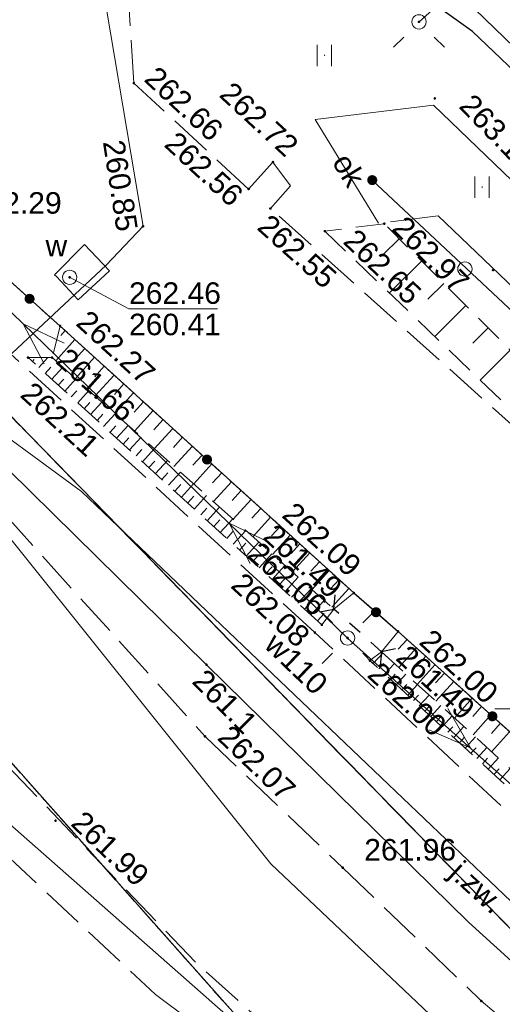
# Model space of a CAD drawing. Header units: metres. Extents: x 7427125 to 7427502, y 5541102 to 5541557.
# Tile 10 of 44: x 7427181 to 7427198, y 5541340 to 5541374. Entities that reach past the tile are written whole.
import ezdxf
from ezdxf.enums import TextEntityAlignment as Align

# ---------------------------------------------------------------- set-up
doc = ezdxf.new("R2010")
doc.units = ezdxf.units.M
doc.header["$MEASUREMENT"] = 0
for name, pattern in [('PRZER1-1', [1, 0.5, -0.5]), ('PRZER2-1', [1.5, 1, -0.5]), ('PRZER3-1', [2, 1.5, -0.5]), ('PRZER3-2', [2.5, 1.5, -1])]:
    doc.linetypes.add(name, pattern=pattern)
for name, color, linetype, lineweight in [('GEPPGO', 7, 'Continuous', 13), ('GESDZI', 7, 'Continuous', 13), ('GESJOB', 7, 'Continuous', 30), ('GSLINK', 7, 'Continuous', 13), ('GSLINK_O', 7, 'Continuous', 13), ('GSLIPS', 7, 'Continuous', 30), ('GSLKOG', 7, 'Continuous', 30), ('GSPWPS', 7, 'Continuous', 13), ('GSPWPS_O', 7, 'Continuous', 13), ('GSSKOA', 7, 'Continuous', 13), ('GSSKOA_O', 7, 'Continuous', 13), ('GSSUTR', 7, 'Continuous', 13), ('GSSZSN', 7, 'Continuous', 13), ('GULLOB', 7, 'Continuous', 30), ('GUPELA', 7, 'Continuous', 13), ('GUPISN', 7, 'Continuous', 13), ('GUPIWZ', 7, 'Continuous', 13), ('GUPIWZ_O', 7, 'Continuous', 13), ('GUPPRZ', 7, 'Continuous', 13), ('GUPPRZ_O', 7, 'Continuous', 13), ('GUSIKP', 7, 'Continuous', 13)]:
    doc.layers.add(name, color=color, linetype=linetype, lineweight=lineweight)
for name, color, linetype, lineweight, true_color in [('GESUZY', 7, 'Continuous', 13, 0x008000), ('GULEPR', 1, 'Continuous', 13, 0xff0000), ('GULTPR', 7, 'Continuous', 13, 0xff9100), ('GULWPR', 5, 'Continuous', 13, 0x0000ff), ('GULWPR_O', 5, 'Continuous', 13, 0x0000ff), ('Ramka sekcyjna', 7, 'Continuous', 13, 0xa5007c)]:
    doc.layers.add(name, color=color, linetype=linetype, lineweight=lineweight, true_color=true_color)
doc.styles.add('Arial', font='arial.ttf')

# ---------------------------------------------------------------- blocks, each defined once
blk = doc.blocks.new('D_GEPPGO1_2')
blk.add_hatch(color=0).paths.add_polyline_path([(0, -0.045), (-0.013906, -0.042798), (-0.02645, -0.036406), (-0.036406, -0.02645), (-0.042798, -0.013906), (-0.045, 0), (-0.042798, 0.013906), (-0.036406, 0.02645), (-0.02645, 0.036406), (-0.013906, 0.042798), (0, 0.045), (0.013906, 0.042798), (0.02645, 0.036406), (0.036406, 0.02645), (0.042798, 0.013906), (0.045, 0), (0.042798, -0.013906), (0.036406, -0.02645), (0.02645, -0.036406), (0.013906, -0.042798)])
blk = doc.blocks.new('D_GUPIWZ1_1')
at = {"color": 0, "flags": 128}
blk.add_lwpolyline([(0, 0.25), (0.064705, 0.241481), (0.125, 0.216506), (0.176777, 0.176777), (0.216506, 0.125), (0.241481, 0.064705), (0.25, 0), (0.241481, -0.064705), (0.216506, -0.125), (0.176777, -0.176777), (0.125, -0.216506), (0.064705, -0.241481), (0, -0.25), (-0.064705, -0.241481), (-0.125, -0.216506), (-0.176777, -0.176777), (-0.216506, -0.125), (-0.241481, -0.064705), (-0.25, 0), (-0.241481, 0.064705), (-0.216506, 0.125), (-0.176777, 0.176777), (-0.125, 0.216506), (-0.064705, 0.241481), (0, 0.25)], close=True, dxfattribs=at)
blk = doc.blocks.new('D_GUPPRZ1')
blk.add_hatch(color=0).paths.add_polyline_path([(0, -0.045), (-0.011647, -0.043467), (-0.0225, -0.038971), (-0.03182, -0.03182), (-0.038971, -0.0225), (-0.043467, -0.011647), (-0.045, 0), (-0.043467, 0.011647), (-0.038971, 0.0225), (-0.03182, 0.03182), (-0.0225, 0.038971), (-0.011647, 0.043467), (0, 0.045), (0.011647, 0.043467), (0.0225, 0.038971), (0.03182, 0.03182), (0.038971, 0.0225), (0.043467, 0.011647), (0.045, 0), (0.043467, -0.011647), (0.038971, -0.0225), (0.03182, -0.03182), (0.0225, -0.038971), (0.011647, -0.043467)])
blk = doc.blocks.new('D_GSPWPS1')
blk.add_hatch(color=0).paths.add_polyline_path([(0, -0.045), (-0.011647, -0.043467), (-0.0225, -0.038971), (-0.03182, -0.03182), (-0.038971, -0.0225), (-0.043467, -0.011647), (-0.045, 0), (-0.043467, 0.011647), (-0.038971, 0.0225), (-0.03182, 0.03182), (-0.0225, 0.038971), (-0.011647, 0.043467), (0, 0.045), (0.011647, 0.043467), (0.0225, 0.038971), (0.03182, 0.03182), (0.038971, 0.0225), (0.043467, 0.011647), (0.045, 0), (0.043467, -0.011647), (0.038971, -0.0225), (0.03182, -0.03182), (0.0225, -0.038971), (0.011647, -0.043467)])
blk = doc.blocks.new('D_GUPELA2')
at = {"extrusion": (0, 0, -1)}
blk.add_hatch(color=0, dxfattribs=at).paths.add_polyline_path([(-0.002013, -0.044955), (-0.013788, -0.042836), (-0.024849, -0.037517), (-0.033417, -0.030138), (-0.040557, -0.019497), (-0.044323, -0.007777), (-0.044986, 0.001113), (-0.043117, 0.012881), (-0.038133, 0.023893), (-0.030065, 0.033482), (-0.021281, 0.03965), (-0.011881, 0.043403), (0.001087, 0.044987), (0.013449, 0.042943), (0.024479, 0.03776), (0.034764, 0.028574), (0.041285, 0.017903), (0.044532, 0.006476), (0.04461, -0.005909), (0.04187, -0.01649), (0.036867, -0.025804), (0.029541, -0.033946), (0.020466, -0.040077), (0.00982, -0.043916)])
at = {"color": 0, "flags": 128}
for points in [[(-0.883883, 0.883883), (-0.53033, 0.53033)], [(0.883883, 0.883883), (0.53033, 0.53033)], [(-0.883883, -0.883883), (-0.53033, -0.53033)], [(0.883883, -0.883883), (0.53033, -0.53033)]]:
    blk.add_lwpolyline(points, dxfattribs=at)
blk = doc.blocks.new('D_GUPELA1')
at = {"color": 0, "flags": 128}
blk.add_lwpolyline([(0, 0.25), (0.064705, 0.241481), (0.125, 0.216506), (0.176777, 0.176777), (0.216506, 0.125), (0.241481, 0.064705), (0.25, 0), (0.241481, -0.064705), (0.216506, -0.125), (0.176777, -0.176777), (0.125, -0.216506), (0.064705, -0.241481), (0, -0.25), (-0.064705, -0.241481), (-0.125, -0.216506), (-0.176777, -0.176777), (-0.216506, -0.125), (-0.241481, -0.064705), (-0.25, 0), (-0.241481, 0.064705), (-0.216506, 0.125), (-0.176777, 0.176777), (-0.125, 0.216506), (-0.064705, 0.241481), (0, 0.25)], close=True, dxfattribs=at)
blk = doc.blocks.new('D_GUPISN1')
at = {"color": 0, "flags": 128}
blk.add_lwpolyline([(0, 0.25), (0.064705, 0.241481), (0.125, 0.216506), (0.176777, 0.176777), (0.216506, 0.125), (0.241481, 0.064705), (0.25, 0), (0.241481, -0.064705), (0.216506, -0.125), (0.176777, -0.176777), (0.125, -0.216506), (0.064705, -0.241481), (0, -0.25), (-0.064705, -0.241481), (-0.125, -0.216506), (-0.176777, -0.176777), (-0.216506, -0.125), (-0.241481, -0.064705), (-0.25, 0), (-0.241481, 0.064705), (-0.216506, 0.125), (-0.176777, 0.176777), (-0.125, 0.216506), (-0.064705, 0.241481), (0, 0.25)], close=True, dxfattribs=at)
blk = doc.blocks.new('D_GSLKOG1')
blk.add_hatch(color=0).paths.add_polyline_path([(0, -0.175), (-0.045293, -0.169037), (-0.0875, -0.151554), (-0.123744, -0.123744), (-0.151554, -0.0875), (-0.169037, -0.045293), (-0.175, 0), (-0.169037, 0.045293), (-0.151554, 0.0875), (-0.123744, 0.123744), (-0.0875, 0.151554), (-0.045293, 0.169037), (0, 0.175), (0.045293, 0.169037), (0.0875, 0.151554), (0.123744, 0.123744), (0.151554, 0.0875), (0.169037, 0.045293), (0.175, 0), (0.169037, -0.045293), (0.151554, -0.0875), (0.123744, -0.123744), (0.0875, -0.151554), (0.045293, -0.169037)])
blk = doc.blocks.new('D_GSLIPS1')
at = {"color": 0, "flags": 128}
blk.add_lwpolyline([(-0.3, -0.4), (0, 0), (-0.3, 0.4)], dxfattribs=at)
blk = doc.blocks.new('D_GSLIPS2')
at = {"color": 0, "flags": 128}
blk.add_lwpolyline([(0.3, 0.4), (0, 0), (0.3, -0.4)], dxfattribs=at)
blk = doc.blocks.new('D_KOLO')
blk.add_hatch(color=0).paths.add_polyline_path([(0, -0.175), (-0.045293, -0.169037), (-0.0875, -0.151554), (-0.123744, -0.123744), (-0.151554, -0.0875), (-0.169037, -0.045293), (-0.175, 0), (-0.169037, 0.045293), (-0.151554, 0.0875), (-0.123744, 0.123744), (-0.0875, 0.151554), (-0.045293, 0.169037), (0, 0.175), (0.045293, 0.169037), (0.0875, 0.151554), (0.123744, 0.123744), (0.151554, 0.0875), (0.169037, 0.045293), (0.175, 0), (0.169037, -0.045293), (0.151554, -0.0875), (0.123744, -0.123744), (0.0875, -0.151554), (0.045293, -0.169037)])
blk = doc.blocks.new('D_SUEP1')
at = {"color": 0, "flags": 128}
blk.add_lwpolyline([(-0.75, -0.5), (0.75, 0), (-0.75, 0.5)], dxfattribs=at)
blk = doc.blocks.new('D_GSSUTR1')
at = {"color": 0, "flags": 128}
for points in [[(-0.25666, 0.36165), (-0.25666, -0.38835)], [(0.24334, -0.38835), (0.24334, 0.36165)]]:
    blk.add_lwpolyline(points, dxfattribs=at)

msp = doc.modelspace()

# ---------------------------------------------------------------- linework, layer by layer
at = {"layer": 'GESDZI', "color": 7, "linetype": 'Continuous', "lineweight": 13, "flags": 128}
for points in [[(7427365.33, 5541270.24), (7427360.53, 5541265.49), (7427345.01, 5541249.37), (7427332.02, 5541235.75), (7427327.9, 5541231.44), (7427324.78, 5541228.21), (7427320.15, 5541236.27), (7427305.53, 5541250.41), (7427281.57, 5541272.99), (7427247.55, 5541303.23), (7427241.97, 5541307.49), (7427230.33, 5541315.24), (7427210.43, 5541329.61), (7427196.99, 5541343.41), (7427172.66, 5541368.39), (7427206.1, 5541403.07), (7427222.77, 5541419.91)], [(7427149.017, 5541397.869), (7427149.6, 5541397.01), (7427166.31, 5541376.18), (7427167.99, 5541374.1), (7427172.66, 5541368.39), (7427196.99, 5541343.41), (7427210.43, 5541329.61), (7427230.33, 5541315.24), (7427241.97, 5541307.49), (7427247.55, 5541303.23), (7427281.57, 5541272.99), (7427305.53, 5541250.41), (7427320.15, 5541236.27)], [(7427311.88, 5541231.94), (7427301.75, 5541241.17), (7427284.57, 5541256.88), (7427256.27, 5541282.47), (7427240.42, 5541296.03), (7427236.08, 5541299.6), (7427224.16, 5541309.39), (7427213.87, 5541317.74), (7427195.57, 5541331.32), (7427175.06, 5541354.41), (7427161.84, 5541370.1), (7427153.91, 5541380.03), (7427144.81, 5541391.44), (7427143.965, 5541392.524)], [(7427146.016, 5541353.268), (7427149.03, 5541355.11), (7427156.1, 5541356.14), (7427168.93, 5541354.91), (7427175.06, 5541354.41), (7427195.57, 5541331.32), (7427166.173, 5541334.403)]]:
    msp.add_lwpolyline(points, dxfattribs=at)
at = {"layer": 'GESJOB', "color": 7, "linetype": 'PRZER3-2', "lineweight": 30}
for points in [[(7427149.017, 5541397.869), (7427149.6, 5541397.01), (7427166.31, 5541376.18), (7427167.99, 5541374.1), (7427172.66, 5541368.39), (7427196.99, 5541343.41), (7427210.43, 5541329.61), (7427230.33, 5541315.24), (7427241.97, 5541307.49), (7427247.55, 5541303.23), (7427281.57, 5541272.99), (7427305.53, 5541250.41), (7427320.15, 5541236.27), (7427324.78, 5541228.21), (7427335.43, 5541208.11), (7427343.296, 5541192.599)], [(7427343.296, 5541192.599), (7427335.43, 5541208.11), (7427324.78, 5541228.21), (7427320.15, 5541236.27), (7427305.53, 5541250.41), (7427281.57, 5541272.99), (7427247.55, 5541303.23), (7427241.97, 5541307.49), (7427230.33, 5541315.24), (7427210.43, 5541329.61), (7427196.99, 5541343.41), (7427172.66, 5541368.39), (7427167.99, 5541374.1), (7427166.31, 5541376.18), (7427149.6, 5541397.01), (7427149.017, 5541397.869)]]:
    msp.add_lwpolyline(points, dxfattribs=at)
at = {"layer": 'GESUZY', "color": 96, "linetype": 'PRZER1-1', "lineweight": 13, "true_color": 0x008000}
msp.add_lwpolyline([(7427172.66, 5541368.39), (7427206.1, 5541403.07), (7427222.77, 5541419.91), (7427244.15, 5541442.18), (7427252.46, 5541450.31), (7427254.41, 5541453.57), (7427259.22, 5541448.94), (7427268.91, 5541439.64), (7427284.23, 5541424.73), (7427296.48, 5541413.08), (7427315.34, 5541394.75), (7427334.14, 5541376.5), (7427348.33, 5541362.8), (7427354.64, 5541356.58), (7427273.39, 5541280.26), (7427247.55, 5541303.23), (7427241.97, 5541307.49), (7427230.33, 5541315.24), (7427210.43, 5541329.61), (7427196.99, 5541343.41), (7427172.66, 5541368.39)], close=True, dxfattribs=at)
for points in [[(7427149.017, 5541397.869), (7427149.6, 5541397.01), (7427166.31, 5541376.18), (7427167.99, 5541374.1), (7427172.66, 5541368.39), (7427196.99, 5541343.41), (7427210.43, 5541329.61), (7427230.33, 5541315.24), (7427241.97, 5541307.49), (7427247.55, 5541303.23), (7427273.39, 5541280.26), (7427281.57, 5541272.99), (7427305.53, 5541250.41), (7427320.15, 5541236.27)], [(7427311.88, 5541231.94), (7427301.75, 5541241.17), (7427297.26, 5541245.27), (7427284.57, 5541256.88), (7427256.27, 5541282.47), (7427240.42, 5541296.03), (7427236.08, 5541299.6), (7427224.16, 5541309.39), (7427213.87, 5541317.74), (7427195.57, 5541331.32), (7427175.06, 5541354.41), (7427161.84, 5541370.1), (7427153.91, 5541380.03), (7427144.81, 5541391.44), (7427143.965, 5541392.524)], [(7427146.016, 5541353.268), (7427149.03, 5541355.11), (7427156.1, 5541356.14), (7427168.93, 5541354.91), (7427175.06, 5541354.41), (7427195.57, 5541331.32), (7427166.173, 5541334.403)]]:
    msp.add_lwpolyline(points, dxfattribs=at)
at = {"layer": 'GSLINK', "color": 7, "linetype": 'Continuous', "lineweight": 13, "flags": 128}
for points in [[(7427191.24, 5541370.56), (7427195.36, 5541371.05), (7427209.96, 5541357.01), (7427219.26, 5541348.25), (7427223.53, 5541347.61)], [(7427193.45, 5541366.94), (7427191.24, 5541370.56)], [(7427220.96, 5541343.02), (7427205.38, 5541357.77), (7427195.53, 5541367.19), (7427193.87, 5541366.98)]]:
    msp.add_lwpolyline(points, dxfattribs=at)
at = {"layer": 'GSLIPS', "color": 7, "linetype": 'PRZER1-1', "lineweight": 30}
msp.add_lwpolyline([(7427193.55, 5541351.99), (7427191.89, 5541353.48)], dxfattribs=at)
at = {"layer": 'GSLKOG', "color": 7, "linetype": 'Continuous', "lineweight": 30, "flags": 128}
for points in [[(7427208, 5541361.21), (7427208.21, 5541362.68), (7427202.15, 5541368.45), (7427196.72, 5541373.62), (7427193.15, 5541376.19), (7427192.82, 5541379.21), (7427194.31, 5541381.92), (7427198.29, 5541385.66), (7427209.22, 5541395.93), (7427214.69, 5541401.06), (7427231.09, 5541416.47), (7427242.02, 5541426.73), (7427248.26, 5541428.16)], [(7427193.23, 5541368.44), (7427219.55, 5541343.78)], [(7427180.22, 5541365.25), (7427182.35, 5541363.35), (7427192.59, 5541354.04), (7427194.13, 5541352.7), (7427200.71, 5541346.78), (7427202.8, 5541345.7), (7427219.27, 5541330.95), (7427230.49, 5541320.85), (7427244.83, 5541307.96), (7427257.07, 5541297.01), (7427266.44, 5541288.58)]]:
    msp.add_lwpolyline(points, dxfattribs=at)
at = {"layer": 'GSSKOA', "color": 7, "linetype": 'PRZER3-1', "lineweight": 13}
for points in [[(7427215.39, 5541410.29), (7427203.65, 5541398.59), (7427179.98, 5541375.21), (7427179.64, 5541375.47), (7427174.65, 5541370.4), (7427180.22, 5541365.25), (7427182.35, 5541363.35), (7427192.59, 5541354.04), (7427194.13, 5541352.7), (7427200.71, 5541346.78), (7427200.71, 5541346.78), (7427205.99, 5541352.83), (7427189.68, 5541367.45), (7427190.38, 5541368.24), (7427189.77, 5541369.07), (7427188.92, 5541368.13), (7427184.92, 5541371.82), (7427184.71, 5541375.16), (7427186.78, 5541377.78), (7427205.72, 5541396.49), (7427217.81, 5541408.93)], [(7427228.09, 5541307), (7427209.62, 5541321.59), (7427197.48, 5541331.8), (7427187.07, 5541341.16), (7427176.65, 5541352.04), (7427170.57, 5541358.99), (7427159.7, 5541372.47), (7427150.32, 5541384.6), (7427144.182, 5541392.753)], [(7427142.386, 5541390.853), (7427148.11, 5541383.49), (7427157.73, 5541370.95), (7427168.56, 5541357.31), (7427174.58, 5541350.42), (7427185.67, 5541340.04), (7427196.81, 5541331.78), (7427197.44, 5541331.01), (7427208.64, 5541320.51), (7427227.5, 5541306.34)], [(7427228.09, 5541307), (7427209.62, 5541321.59), (7427197.48, 5541331.8), (7427187.07, 5541341.16), (7427176.65, 5541352.04), (7427170.57, 5541358.99), (7427159.7, 5541372.47), (7427150.32, 5541384.6), (7427154.54, 5541388.5), (7427158.75, 5541382.74), (7427163.48, 5541376.66), (7427164.48, 5541375.36), (7427171.29, 5541367.16), (7427176.38, 5541361.27), (7427187.4, 5541349.04), (7427192.2, 5541344.46), (7427197.03, 5541339.81), (7427214.8, 5541324.94), (7427228.08, 5541314.4)]]:
    msp.add_lwpolyline(points, dxfattribs=at)
msp.add_lwpolyline([(7427214.8, 5541324.94), (7427215.59, 5541325.82), (7427217.85, 5541328.41), (7427200.64, 5541343.9), (7427191.23, 5541352.66), (7427178.93, 5541363.93), (7427176.38, 5541361.27), (7427187.4, 5541349.04), (7427192.2, 5541344.46), (7427197.03, 5541339.81), (7427214.8, 5541324.94)], close=True, dxfattribs=at)
at = {"layer": 'GSSUTR', "color": 7, "linetype": 'PRZER2-1', "lineweight": 13}
for points in [[(7427191.57, 5541372.81), (7427191.56, 5541372.79), (7427191.58, 5541372.79), (7427191.57, 5541372.81)], [(7427197.06, 5541368.22), (7427197.05, 5541368.2), (7427197.07, 5541368.2), (7427197.06, 5541368.22)]]:
    msp.add_lwpolyline(points, close=True, dxfattribs=at)
at = {"layer": 'GSSZSN', "color": 7, "linetype": 'PRZER2-1', "lineweight": 13}
for points in [[(7427269.8, 5541291.75), (7427259.11, 5541303.2), (7427250.43, 5541311.1), (7427244.41, 5541316.74), (7427240.8, 5541320.12), (7427236.86, 5541323.17), (7427228.74, 5541329.45), (7427222.52, 5541334.53), (7427206.64, 5541347.44), (7427208.22, 5541352.28), (7427193.65, 5541366.92), (7427191.58, 5541366.66), (7427205.99, 5541352.83), (7427206.63, 5541352.07), (7427204.25, 5541347.05), (7427215.61, 5541338.02), (7427226.76, 5541328.3), (7427239.29, 5541317.74), (7427255.65, 5541302.96), (7427267.49, 5541289.43), (7427269.8, 5541291.75)], [(7427191.89, 5541353.48), (7427192.59, 5541354.04), (7427182.35, 5541363.35), (7427182.07, 5541362.25), (7427191.89, 5541353.48)], [(7427191.47, 5541352.93), (7427181.23, 5541362.25), (7427182.07, 5541362.25), (7427191.89, 5541353.48), (7427191.47, 5541352.93)], [(7427218.77, 5541330.44), (7427200.71, 5541346.78), (7427194.13, 5541352.7), (7427193.55, 5541351.99), (7427201.54, 5541344.74), (7427218.2, 5541329.96), (7427218.77, 5541330.44)], [(7427217.9, 5541329.49), (7427201.15, 5541344.34), (7427193.15, 5541351.68), (7427193.55, 5541351.99), (7427201.54, 5541344.74), (7427218.2, 5541329.96), (7427217.9, 5541329.49)]]:
    msp.add_lwpolyline(points, close=True, dxfattribs=at)
at = {"layer": 'GSSZSN', "color": 7, "linetype": 'Continuous', "lineweight": 13, "flags": 128}
for points in [[(7427194.172, 5541366.396), (7427193.603, 5541365.83)], [(7427194.946, 5541365.618), (7427193.826, 5541364.504)], [(7427195.72, 5541364.84), (7427195.169, 5541364.292)], [(7427196.494, 5541364.063), (7427195.41, 5541362.984)], [(7427197.267, 5541363.285), (7427196.734, 5541362.755)], [(7427182.526, 5541363.19), (7427182.376, 5541363.024)], [(7427182.194, 5541362.139), (7427182.867, 5541362.88)], [(7427181.607, 5541361.907), (7427181.92, 5541362.25)], [(7427183.208, 5541362.57), (7427182.873, 5541362.201)], [(7427182.881, 5541361.525), (7427183.549, 5541362.26)], [(7427198.041, 5541362.508), (7427196.993, 5541361.465)], [(7427181.382, 5541362.112), (7427181.444, 5541362.181)], [(7427181.833, 5541361.701), (7427182.024, 5541361.911)], [(7427182.059, 5541361.495), (7427182.443, 5541361.917)], [(7427183.89, 5541361.95), (7427183.558, 5541361.584)], [(7427183.569, 5541360.911), (7427184.231, 5541361.64)], [(7427182.285, 5541361.29), (7427182.478, 5541361.502)], [(7427182.511, 5541361.084), (7427182.898, 5541361.51)], [(7427184.572, 5541361.33), (7427184.242, 5541360.967)], [(7427182.737, 5541360.879), (7427182.931, 5541361.093)], [(7427182.962, 5541360.673), (7427183.354, 5541361.103)], [(7427184.256, 5541360.298), (7427184.913, 5541361.02)], [(7427183.188, 5541360.468), (7427183.385, 5541360.684)], [(7427183.414, 5541360.262), (7427183.809, 5541360.697)], [(7427185.254, 5541360.71), (7427184.927, 5541360.35)], [(7427183.64, 5541360.057), (7427183.839, 5541360.275)], [(7427183.866, 5541359.851), (7427184.265, 5541360.29)], [(7427184.944, 5541359.684), (7427185.595, 5541360.4)], [(7427184.092, 5541359.645), (7427184.292, 5541359.866)], [(7427184.317, 5541359.44), (7427184.721, 5541359.883)], [(7427185.936, 5541360.09), (7427185.612, 5541359.733)], [(7427185.631, 5541359.07), (7427186.277, 5541359.78)], [(7427184.543, 5541359.234), (7427184.746, 5541359.457)], [(7427184.769, 5541359.029), (7427185.176, 5541359.476)], [(7427186.618, 5541359.47), (7427186.296, 5541359.116)], [(7427186.318, 5541358.456), (7427186.959, 5541359.16)], [(7427184.995, 5541358.823), (7427185.199, 5541359.048)], [(7427185.221, 5541358.618), (7427185.632, 5541359.069)], [(7427187.3, 5541358.85), (7427186.981, 5541358.499)], [(7427185.447, 5541358.412), (7427185.653, 5541358.639)], [(7427185.672, 5541358.207), (7427186.087, 5541358.662)], [(7427187.006, 5541357.842), (7427187.64, 5541358.54)], [(7427185.898, 5541358.001), (7427186.107, 5541358.23)], [(7427186.124, 5541357.796), (7427186.543, 5541358.255)], [(7427187.981, 5541358.23), (7427187.665, 5541357.883)], [(7427186.35, 5541357.59), (7427186.56, 5541357.821)], [(7427186.576, 5541357.384), (7427186.998, 5541357.849)], [(7427187.693, 5541357.228), (7427188.322, 5541357.92)], [(7427187.028, 5541356.973), (7427187.454, 5541357.442)], [(7427188.663, 5541357.61), (7427188.35, 5541357.266)], [(7427186.802, 5541357.179), (7427187.014, 5541357.412)], [(7427188.381, 5541356.614), (7427189.004, 5541357.3)], [(7427187.253, 5541356.768), (7427187.468, 5541357.003)], [(7427187.479, 5541356.562), (7427187.909, 5541357.035)], [(7427189.345, 5541356.99), (7427189.035, 5541356.649)], [(7427187.705, 5541356.357), (7427187.921, 5541356.594)], [(7427187.931, 5541356.151), (7427188.365, 5541356.628)], [(7427189.068, 5541356), (7427189.686, 5541356.68)], [(7427188.157, 5541355.946), (7427188.375, 5541356.185)], [(7427188.383, 5541355.74), (7427188.821, 5541356.221)], [(7427190.027, 5541356.37), (7427189.719, 5541356.032)], [(7427189.755, 5541355.386), (7427190.368, 5541356.06)], [(7427188.608, 5541355.535), (7427188.828, 5541355.776)], [(7427188.834, 5541355.329), (7427189.276, 5541355.814)], [(7427190.709, 5541355.75), (7427190.404, 5541355.415)], [(7427189.06, 5541355.123), (7427189.282, 5541355.367)], [(7427189.286, 5541354.918), (7427189.732, 5541355.408)], [(7427190.443, 5541354.772), (7427191.05, 5541355.44)], [(7427191.391, 5541355.13), (7427191.089, 5541354.798)], [(7427189.512, 5541354.712), (7427189.736, 5541354.958)], [(7427189.738, 5541354.507), (7427190.187, 5541355.001)], [(7427191.13, 5541354.159), (7427191.732, 5541354.82)], [(7427189.963, 5541354.301), (7427190.189, 5541354.549)], [(7427190.189, 5541354.096), (7427190.643, 5541354.594)], [(7427192.073, 5541354.51), (7427191.773, 5541354.181)], [(7427190.415, 5541353.89), (7427190.643, 5541354.14)], [(7427190.641, 5541353.685), (7427191.098, 5541354.187)], [(7427191.818, 5541353.545), (7427192.414, 5541354.2)], [(7427190.867, 5541353.479), (7427191.096, 5541353.731)], [(7427191.093, 5541353.273), (7427191.554, 5541353.78)], [(7427191.318, 5541353.068), (7427191.55, 5541353.322)], [(7427194.443, 5541352.418), (7427194.137, 5541352.077)], [(7427193.262, 5541351.577), (7427193.6, 5541351.945)], [(7427194.768, 5541352.126), (7427194.154, 5541351.442)], [(7427195.094, 5541351.833), (7427194.786, 5541351.491)], [(7427193.463, 5541351.393), (7427193.632, 5541351.577)], [(7427193.663, 5541351.209), (7427194.003, 5541351.579)], [(7427195.419, 5541351.541), (7427194.801, 5541350.854)], [(7427195.744, 5541351.248), (7427195.435, 5541350.904)], [(7427193.864, 5541351.025), (7427194.034, 5541351.211)], [(7427194.065, 5541350.841), (7427194.406, 5541351.213)], [(7427196.069, 5541350.956), (7427195.449, 5541350.267)], [(7427194.265, 5541350.657), (7427194.436, 5541350.844)], [(7427194.466, 5541350.473), (7427194.809, 5541350.847)], [(7427196.394, 5541350.663), (7427196.084, 5541350.318)], [(7427194.666, 5541350.289), (7427194.839, 5541350.477)], [(7427194.867, 5541350.105), (7427195.212, 5541350.482)], [(7427196.719, 5541350.371), (7427196.097, 5541349.679)], [(7427195.067, 5541349.921), (7427195.241, 5541350.11)], [(7427195.268, 5541349.737), (7427195.616, 5541350.116)], [(7427197.044, 5541350.078), (7427196.733, 5541349.732)], [(7427195.469, 5541349.553), (7427195.643, 5541349.743)], [(7427195.669, 5541349.369), (7427196.019, 5541349.75)], [(7427197.369, 5541349.786), (7427196.745, 5541349.091)], [(7427195.87, 5541349.185), (7427196.045, 5541349.376)], [(7427196.07, 5541349.001), (7427196.422, 5541349.384)], [(7427197.695, 5541349.493), (7427197.382, 5541349.145)], [(7427198.02, 5541349.2), (7427197.392, 5541348.503)], [(7427196.271, 5541348.817), (7427196.447, 5541349.009)], [(7427196.471, 5541348.633), (7427196.825, 5541349.018)], [(7427196.672, 5541348.449), (7427196.849, 5541348.642)], [(7427196.873, 5541348.265), (7427197.228, 5541348.652)], [(7427197.073, 5541348.08), (7427197.252, 5541348.275)], [(7427197.274, 5541347.896), (7427197.632, 5541348.286)], [(7427197.474, 5541347.712), (7427197.654, 5541347.908)], [(7427197.675, 5541347.528), (7427198.035, 5541347.921)]]:
    msp.add_lwpolyline(points, dxfattribs=at)
at = {"layer": 'GULEPR', "color": 1, "linetype": 'Continuous', "lineweight": 13, "true_color": 0xff0000, "flags": 128}
for points in [[(7427167.465, 5541376.615), (7427192.37, 5541352.47), (7427218.7, 5541328.9), (7427242.8, 5541307.27), (7427270.33, 5541282.39), (7427295.76, 5541259.11), (7427296.495, 5541258.46)], [(7427214.52, 5541355.29), (7427215.24, 5541356.04), (7427215.03, 5541356.74), (7427208.46, 5541363.14), (7427196.47, 5541374.74), (7427195.78, 5541374.8), (7427194.86, 5541373.96)]]:
    msp.add_lwpolyline(points, dxfattribs=at)
at = {"layer": 'GULLOB', "color": 7, "linetype": 'Continuous', "lineweight": 30, "flags": 128}
msp.add_lwpolyline([(7427143.646, 5541392.187), (7427145.68, 5541389.41), (7427155.42, 5541377.06), (7427156.07, 5541376.56), (7427161.68, 5541380.12), (7427162.59, 5541379.92), (7427172.13, 5541366.63), (7427187.45, 5541351.54), (7427196.58, 5541342.56), (7427212.69, 5541327.94), (7427224.48, 5541318.48), (7427233.85, 5541311.06), (7427228.99, 5541305.78), (7427236.17, 5541300.13), (7427240.75, 5541296.94), (7427256.84, 5541283.09), (7427262.64, 5541277.9), (7427267.92, 5541273.12), (7427281.73, 5541260.56), (7427292.93, 5541250.77), (7427300.04, 5541244.78), (7427304.6, 5541240.74), (7427310.96, 5541234.28)], dxfattribs=at)
at = {"layer": 'GULTPR', "color": 30, "linetype": 'Continuous', "lineweight": 13, "true_color": 0xff9100, "flags": 128}
for points in [[(7427147.925, 5541396.714), (7427160.79, 5541380.08), (7427172.77, 5541365.73), (7427189.7, 5541344.59), (7427199.87, 5541334.94), (7427213.89, 5541323.55), (7427227.66, 5541313.41), (7427237.41, 5541307.29), (7427244.89, 5541301.8), (7427255.3, 5541292.78), (7427280.97, 5541270.3), (7427294.36, 5541257.17), (7427307.47, 5541246.36), (7427319.95, 5541234.27), (7427324.38, 5541225.76), (7427330.33, 5541215.04), (7427332.71, 5541211.01), (7427342.288, 5541191.518)], [(7427143.646, 5541392.187), (7427145.68, 5541389.41), (7427155.42, 5541377.06), (7427156.07, 5541376.56), (7427161.68, 5541380.12), (7427162.59, 5541379.92), (7427172.13, 5541366.63), (7427187.45, 5541351.54), (7427196.58, 5541342.56), (7427212.69, 5541327.94), (7427224.48, 5541318.48), (7427233.85, 5541311.06), (7427228.99, 5541305.78), (7427236.17, 5541300.13), (7427240.75, 5541296.94), (7427256.84, 5541283.09), (7427262.64, 5541277.9), (7427267.92, 5541273.12), (7427281.73, 5541260.56), (7427292.93, 5541250.77), (7427300.04, 5541244.78), (7427304.6, 5541240.74), (7427310.96, 5541234.28)], [(7427158.4, 5541365.52), (7427184.1, 5541342.89), (7427194.31, 5541333.89)]]:
    msp.add_lwpolyline(points, dxfattribs=at)
at = {"layer": 'GULWPR', "color": 5, "linetype": 'Continuous', "lineweight": 13, "true_color": 0x0000ff, "flags": 128}
for points in [[(7427178.84, 5541360.69), (7427183.96, 5541365.47), (7427185.24, 5541366.83), (7427183.97, 5541374.4), (7427189.88, 5541381.29), (7427224.7, 5541415.64), (7427235.11, 5541425.16)], [(7427262.33, 5541288.74), (7427251.79, 5541298.05), (7427241.85, 5541305.96), (7427227.24, 5541317.81), (7427216.64, 5541326.49), (7427199.58, 5541341.84), (7427190.52, 5541350.49), (7427183.1, 5541357.58), (7427178.84, 5541360.69), (7427176.86, 5541362.44), (7427171.63, 5541368.56), (7427170.62, 5541370.21), (7427169.94, 5541372.96), (7427168.58, 5541379.03), (7427173.96, 5541393.42), (7427180.85, 5541411.07), (7427181.27, 5541412.2), (7427184.67, 5541415.98), (7427185.48, 5541416.11)]]:
    msp.add_lwpolyline(points, dxfattribs=at)
at = {"layer": 'GUPPRZ_O', "color": 5, "linetype": 'Continuous', "lineweight": 13, "true_color": 0x0000ff, "flags": 128}
msp.add_lwpolyline([(7427182.68, 5541365.05), (7427184.75, 5541363.952), (7427187.83, 5541363.952)], dxfattribs=at)
at = {"layer": 'GUSIKP', "color": 5, "linetype": 'Continuous', "lineweight": 13, "true_color": 0x0000ff, "flags": 128}
msp.add_lwpolyline([(7427182.15, 5541365.14), (7427183.2, 5541366.2), (7427184.07, 5541365.28), (7427182.98, 5541364.26), (7427182.22, 5541365.08), (7427182.15, 5541365.14)], close=True, dxfattribs=at)
at = {"layer": 'Ramka sekcyjna', "color": 7, "linetype": 'Continuous', "lineweight": 13, "flags": 128}
msp.add_lwpolyline([(7427200, 5541350), (7427197.5, 5541350)], dxfattribs=at)

# ---------------------------------------------------------------- block references
at = {"layer": 'GEPPGO', "color": 7, "linetype": 'Continuous', "lineweight": 13}
msp.add_blockref('D_GEPPGO1_2', (7427196.99, 5541343.41), dxfattribs=at)
at = {"layer": 'GSLIPS', "color": 7, "linetype": 'Continuous', "lineweight": 30, "rotation": 138.0891563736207}
for name, p in [('D_GSLIPS2', (7427191.89, 5541353.48)), ('D_GSLIPS1', (7427193.55, 5541351.99))]:
    msp.add_blockref(name, p, dxfattribs=at)
at = {"layer": 'GSLKOG', "color": 7, "linetype": 'Continuous', "lineweight": 30}
for name, p, rotation in [('D_GSLKOG1', (7427193.23, 5541368.44), 316.8649941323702), ('D_KOLO', (7427181.285, 5541364.3), 318.2664390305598), ('D_KOLO', (7427181.285, 5541364.3), 318.2664390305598), ('D_KOLO', (7427187.47, 5541358.695), 317.72352613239), ('D_KOLO', (7427187.47, 5541358.695), 317.72352613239), ('D_KOLO', (7427193.36, 5541353.37), 318.9724959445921), ('D_KOLO', (7427193.36, 5541353.37), 318.9724959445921), ('D_KOLO', (7427197.42, 5541349.74), 318.0224105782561), ('D_KOLO', (7427197.42, 5541349.74), 318.0224105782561)]:
    msp.add_blockref(name, p, dxfattribs=dict(at, rotation=rotation))
at = {"layer": 'GSPWPS', "color": 7, "linetype": 'Continuous', "lineweight": 13}
for p in [(7427184.92, 5541371.82), (7427195.41, 5541371.29), (7427189.77, 5541369.07), (7427188.92, 5541368.13), (7427189.68, 5541367.45), (7427191.58, 5541366.66), (7427193.65, 5541366.92), (7427197.44, 5541365.3), (7427182.35, 5541363.35), (7427181.23, 5541362.25), (7427182.07, 5541362.25), (7427192.59, 5541354.04), (7427191.89, 5541353.48), (7427191.47, 5541352.93), (7427191.23, 5541352.66), (7427194.13, 5541352.7), (7427193.55, 5541351.99), (7427193.15, 5541351.68), (7427187.4, 5541349.04), (7427182.19, 5541346.1), (7427192.2, 5541344.46), (7427197.03, 5541339.81)]:
    msp.add_blockref('D_GSPWPS1', p, dxfattribs=at)
at = {"layer": 'GSSUTR', "color": 7, "linetype": 'Continuous', "lineweight": 13}
for p in [(7427191.57, 5541372.8), (7427197.06, 5541368.21)]:
    msp.add_blockref('D_GSSUTR1', p, dxfattribs=at)
at = {"layer": 'GULEPR', "color": 1, "linetype": 'Continuous', "lineweight": 13, "true_color": 0xff0000}
for p, rotation in [((7427181.6, 5541362.911), 135.8876923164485), ((7427188.78, 5541355.95), 135.8876923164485), ((7427196.095, 5541349.135), 318.1658394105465)]:
    msp.add_blockref('D_SUEP1', p, dxfattribs=dict(at, rotation=rotation))
at = {"layer": 'GUPELA', "color": 7, "linetype": 'Continuous', "lineweight": 13}
for name, p in [('D_GUPELA2', (7427194.86, 5541373.96)), ('D_GUPELA1', (7427194.86, 5541373.96)), ('D_GUPELA2', (7427192.37, 5541352.47)), ('D_GUPELA1', (7427192.37, 5541352.47))]:
    msp.add_blockref(name, p, dxfattribs=at)
at = {"layer": 'GUPISN', "color": 7, "linetype": 'Continuous', "lineweight": 13}
msp.add_blockref('D_GUPISN1', (7427196.46, 5541365.34), dxfattribs=at)
at = {"layer": 'GUPIWZ', "color": 7, "linetype": 'Continuous', "lineweight": 13}
msp.add_blockref('D_GUPIWZ1_1', (7427182.68, 5541365.05), dxfattribs=at)
at = {"layer": 'GUPPRZ', "color": 5, "linetype": 'Continuous', "lineweight": 13, "true_color": 0x0000ff}
for p in [(7427185.24, 5541366.83), (7427182.68, 5541365.05)]:
    msp.add_blockref('D_GUPPRZ1', p, dxfattribs=at)
at = {"layer": 'GUPPRZ', "color": 30, "linetype": 'Continuous', "lineweight": 13, "true_color": 0xff9100}
msp.add_blockref('D_GUPPRZ1', (7427187.45, 5541351.54), dxfattribs=at)

# ---------------------------------------------------------------- texts
at = {"layer": 'GSLINK_O', "color": 7, "linetype": 'Continuous', "lineweight": 0, "style": 'Arial'}
msp.add_text('ok', height=0.75, rotation=301.404, dxfattribs=at).set_placement((7427192.095, 5541368.597), align=Align.CENTER)
at = {"layer": 'GSPWPS_O', "color": 7, "linetype": 'Continuous', "lineweight": 0, "style": 'Arial'}
for s, rotation, p in [('262.66', 317.3085, (7427185.237, 5541371.918)), ('262.72', 317.3085, (7427187.858, 5541371.376)), ('263.12', 314.0086, (7427196.22, 5541370.99)), ('262.56', 317.3085, (7427185.936, 5541369.643)), ('262.55', 318.1275, (7427189.175, 5541366.748)), ('262.97', 314.8627, (7427193.881, 5541366.723)), ('262.65', 316.1766, (7427192.178, 5541366.261)), ('262.27', 317.7235, (7427182.859, 5541363.408)), ('261.66', 318.2327, (7427182.156, 5541362.086)), ('262.21', 317.5022, (7427180.917, 5541360.908)), ('262.09', 317.7235, (7427190.04, 5541356.714)), ('261.49', 317.7235, (7427189.379, 5541355.952)), ('262.06', 318.2327, (7427188.834, 5541355.325)), ('262.08', 317.5022, (7427188.257, 5541354.257)), ('262.00', 317.4636, (7427194.822, 5541352.286)), ('261.49', 317.4636, (7427194.011, 5541351.73)), ('262.00', 317.4636, (7427193.015, 5541351.141)), ('262.07', 316.215, (7427187.794, 5541348.953)), ('261.99', 316.3859, (7427182.68, 5541345.96))]:
    msp.add_text(s, height=0.75, rotation=rotation, dxfattribs=at).set_placement(p)
for s, p in [('262.29', (7427179.2, 5541367.27)), ('261.96', (7427192.95, 5541344.71))]:
    msp.add_text(s, height=0.75, dxfattribs=at).set_placement(p)
at = {"layer": 'GSSKOA_O', "color": 7, "linetype": 'Continuous', "lineweight": 0, "style": 'Arial'}
msp.add_text('j.zw.', height=0.75, rotation=317.7643, dxfattribs=at).set_placement((7427196.643, 5541343.498), align=Align.CENTER)
at = {"layer": 'GULWPR_O', "color": 5, "linetype": 'Continuous', "lineweight": 0, "true_color": 0x0000ff, "style": 'Arial'}
msp.add_text('w110', height=0.75, rotation=316.1305, dxfattribs=at).set_placement((7427189.42, 5541352.17))
at = {"layer": 'GUPIWZ_O', "color": 7, "linetype": 'Continuous', "lineweight": 0, "style": 'Arial'}
msp.add_text('w', height=0.75, dxfattribs=at).set_placement((7427181.84, 5541365.78))
at = {"layer": 'GUPPRZ_O', "color": 5, "linetype": 'Continuous', "lineweight": 0, "true_color": 0x0000ff, "style": 'Arial'}
msp.add_text('260.85', height=0.75, rotation=278.746, dxfattribs=at).set_placement((7427183.838, 5541369.774))
for s, p in [('262.46', (7427184.75, 5541364.125)), ('260.41', (7427184.75, 5541363.03))]:
    msp.add_text(s, height=0.75, dxfattribs=at).set_placement(p)
at = {"layer": 'GUPPRZ_O', "color": 30, "linetype": 'Continuous', "lineweight": 0, "true_color": 0xff9100, "style": 'Arial'}
msp.add_text('261.1', height=0.75, rotation=314.8219, dxfattribs=at).set_placement((7427186.91, 5541350.922))

doc.saveas('drawing.dxf')
